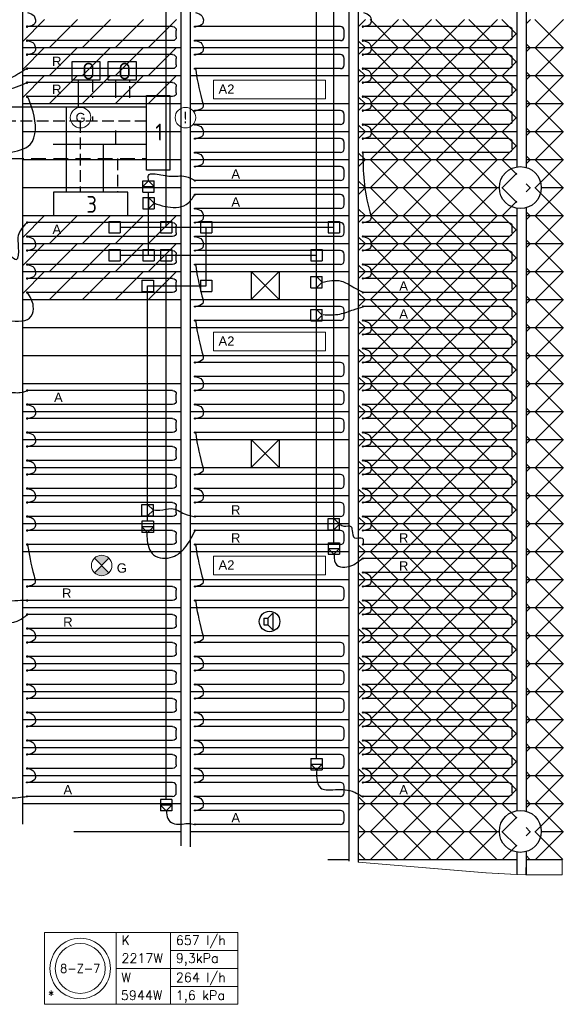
# Model space of a CAD drawing. Extents: x 2603 to 314299, y -540804 to -201914.
# Tile 6 of 15: x 160339 to 166178, y -287818 to -277266. Entities that reach past the tile are written whole.
import ezdxf
from ezdxf.enums import TextEntityAlignment as Align

# ---------------------------------------------------------------- set-up
doc = ezdxf.new("R2010")
doc.units = 0
doc.header["$LTSCALE"] = 25
for name, pattern in [('2322105', [47, 40, -7]), ('2322106', [47, 5, -2, 5, -2, 5, -2, 5, -2, 5, -2, 5, -7]), ('2322107', [2000, 1000, 1000]), ('2322108', [7, 5, -2]), ('DASHED', [0.75, 0.5, -0.25]), ('HIDDEN', [9.525, 6.35, -3.175])]:
    doc.linetypes.add(name, pattern=pattern)
for name, color, linetype in [('000Vermogens2', 7, 'CONTINUOUS'), ('60', 3, 'CONTINUOUS'), ('60-CV', 3, 'CONTINUOUS'), ('KP-achterhout', 1, 'CONTINUOUS'), ('KP-bandraster', 5, 'CONTINUOUS'), ('KP-koppelingen', 6, 'CONTINUOUS'), ('KP-leidingen(aanvoer)', 5, 'CONTINUOUS'), ('KP-leidingen(retour)', 1, 'CONTINUOUS'), ('KP-Lucht aanvoer', 6, 'CONTINUOUS'), ('KP-Melders', 3, 'CONTINUOUS'), ('KP-panelen', 1, 'CONTINUOUS'), ('KP-registers', 4, 'CONTINUOUS'), ('KP-slangen', 7, 'CONTINUOUS'), ('KP-tekst', 7, 'CONTINUOUS'), ('SYM-W', 7, 'CONTINUOUS'), ('WL5501--', 130, 'CONTINUOUS'), ('WL5501--_GKW-A', 4, 'CONTINUOUS'), ('WL5502--', 130, 'CONTINUOUS'), ('WL5502--_GKW-R', 4, 'HIDDEN'), ('WL561---_AANVOER', 10, 'CONTINUOUS'), ('WL561---_RETOUR', 10, 'CONTINUOUS')]:
    doc.layers.add(name, color=color, linetype=linetype)
for name, color, linetype, lineweight in [('KP-Aluminium', 8, 'CONTINUOUS', 18), ('KP-Registers-nieuw', 3, 'CONTINUOUS', 25), ('KP-Verlichting', 2, 'CONTINUOUS', 18), ('KP-voeding', 3, 'CONTINUOUS', 25)]:
    doc.layers.add(name, color=color, linetype=linetype, lineweight=lineweight)
doc.styles.add('arial', font='ARIAL.TTF')
doc.styles.add('Cofely vet', font='tahomabd.TTF')
doc.styles.add('ISO', font='ISO', dxfattribs={"height": 162})
doc.styles.add('VERWOL-1', font='ROMANS.SHX')

# ---------------------------------------------------------------- blocks, each defined once
blk = doc.blocks.new('Register A')
at = {"layer": 'KP-registers', "linetype": 'Continuous'}
for p, q in [((90, 225), (1644, 225)), ((50, 115), (50, 185)), ((90, 75), (1644, 75))]:
    blk.add_line(p, q, dxfattribs=at)
for centre in [(1650, 225), (1650, 75)]:
    blk.add_circle(centre, 6, dxfattribs=at)
for centre, start, end in [((90, 185), 90, 180), ((90, 115), 180, 270)]:
    blk.add_arc(centre, 40, start, end, dxfattribs=at)
blk = doc.blocks.new('A$C2CAE7ECD')
at = {"layer": '60', "color": 2, "linetype": 'Continuous'}
for points in [[(10003, -32208), (10942, -32208), (10942, -31958), (10003, -31958)], [(5348, -35014), (5598, -35014), (5598, -35814), (5348, -35814)], [(17593, -35014), (17843, -35014), (17843, -35814), (17593, -35814)]]:
    blk.add_lwpolyline(points, close=True, dxfattribs=at)
at = {"layer": '60-CV', "color": 2, "linetype": 'Continuous'}
for points in [[(17094, -34648), (17094, -34848), (16794, -34848), (16794, -34648)], [(17481, -34647), (17481, -34847), (17181, -34847), (17181, -34647)]]:
    blk.add_lwpolyline(points, close=True, dxfattribs=at)
at = {"layer": 'SYM-W', "color": 2, "linetype": 'Continuous'}
for p, q in [((5798, -36050), (5798, -36300)), ((6598, -36050), (5798, -36050)), ((6598, -36300), (6598, -36050)), ((10311, -36050), (9511, -36050)), ((9511, -36050), (9511, -36300)), ((10311, -36300), (10311, -36050)), ((11998, -36050), (11198, -36050)), ((11198, -36050), (11198, -36300)), ((11998, -36300), (11998, -36050)), ((15601, -36050), (14801, -36050)), ((14801, -36050), (14801, -36300)), ((15601, -36300), (15601, -36050)), ((17394, -36050), (16594, -36050)), ((16594, -36050), (16594, -36300)), ((17394, -36300), (17394, -36050)), ((5798, -36300), (6598, -36300)), ((9511, -36300), (10311, -36300)), ((11198, -36300), (11998, -36300)), ((14801, -36300), (15601, -36300)), ((16594, -36300), (17394, -36300))]:
    blk.add_line(p, q, dxfattribs=at)
blk.add_lwpolyline([(5798, -34850), (6598, -34850), (6598, -34600), (5798, -34600)], close=True, dxfattribs=at)
at = {"layer": 'WL5501--', "linetype": '2322105'}
for p, q in [((10128, -31084), (10128, -31958)), ((10128, -35539), (10128, -32212)), ((9437, -33235), (10128, -33235)), ((17263, -35539), (17263, -35389)), ((8728, -35539), (5598, -35539)), ((6087, -35539), (6087, -36050)), ((14109, -35539), (8717, -35539)), ((15296, -35539), (14246, -35539)), ((15997, -35539), (15513, -35539)), ((17593, -35539), (16548, -35539)), ((14940, -35789), (14940, -36050))]:
    blk.add_line(p, q, dxfattribs=at)
at = {"layer": 'WL5501--_GKW-A'}
for p, q in [((6308, -35539), (6308, -34850)), ((17263, -35039), (17263, -34850)), ((9800, -35539), (9800, -35583)), ((11337, -35539), (11277, -35539)), ((17133, -36050), (17133, -35539)), ((9800, -35782), (9800, -36050))]:
    blk.add_line(p, q, dxfattribs=at)
at = {"layer": 'WL5501--_GKW-A', "linetype": 'DASHED'}
for p, q in [((11337, -35539), (11337, -35589)), ((11337, -35789), (11337, -36050))]:
    blk.add_line(p, q, dxfattribs=at)
at = {"layer": 'WL5502--', "linetype": '2322106'}
for p, q in [((10344, -31958), (10344, -31084)), ((10344, -32212), (10344, -35689)), ((9436, -33427), (10039, -33427)), ((6458, -35689), (6458, -34850)), ((17413, -35039), (17413, -34850)), ((5598, -35689), (9170, -35689)), ((5937, -35689), (5937, -36050)), ((9324, -35689), (15571, -35689)), ((9650, -35689), (9650, -36050)), ((11487, -35689), (11487, -36050)), ((15090, -35689), (15090, -36050)), ((17283, -35689), (17283, -36050))]:
    blk.add_line(p, q, dxfattribs=at)
at = {"layer": 'WL5502--_GKW-R'}
blk.add_line((16118, -35689), (17593, -35689), dxfattribs=at)
at = {"layer": 'WL561---_AANVOER', "linetype": '2322107'}
for p, q in [((10587, -31069), (10587, -31958)), ((10587, -35139), (10587, -32212)), ((5908, -35139), (5908, -34850)), ((16863, -35139), (16863, -34850)), ((14119, -35139), (5598, -35139)), ((6487, -35139), (6487, -36050)), ((10200, -35139), (10200, -35189)), ((11887, -35139), (11887, -36050)), ((14310, -35139), (14248, -35139)), ((15827, -35139), (14437, -35139)), ((15490, -35139), (15490, -36050)), ((17593, -35139), (15732, -35139)), ((16733, -35139), (16733, -36050)), ((10200, -35389), (10200, -35439)), ((10200, -35789), (10200, -36050))]:
    blk.add_line(p, q, dxfattribs=at)
at = {"layer": 'WL561---_RETOUR', "linetype": '2322108'}
for p, q in [((10761, -31069), (10761, -31958)), ((10761, -35289), (10761, -32212)), ((6058, -34850), (6058, -35289)), ((17013, -34850), (17013, -35039)), ((17013, -35239), (17013, -35289)), ((14109, -35289), (5598, -35289)), ((6337, -36050), (6337, -35289)), ((10050, -35439), (10050, -35289)), ((11737, -36050), (11737, -35289)), ((14310, -35289), (14243, -35289)), ((15368, -35289), (14448, -35289)), ((17593, -35289), (15272, -35289)), ((15340, -36050), (15340, -35289)), ((16883, -35289), (16883, -36050)), ((10050, -36050), (10050, -35789))]:
    blk.add_line(p, q, dxfattribs=at)
at = {"layer": '60', "color": 1, "linetype": 'Continuous', "style": 'ISO'}
for s, p in [('A', (10422, -32176)), ('1', (6151, -34820)), ('1', (5442, -35495)), ('1', (17687, -35495)), ('1', (6151, -36270)), ('1', (9865, -36270)), ('1', (11551, -36270)), ('1', (15154, -36270)), ('3', (16948, -36270))]:
    blk.add_text(s, height=180, dxfattribs=at).set_placement(p)
at = {"layer": '60-CV', "color": 1, "linetype": 'Continuous', "style": 'ISO', "text_generation_flag": 2}
for p in [(16902, -34661), (17289, -34661)]:
    blk.add_text('O', height=180, rotation=180, dxfattribs=at).set_placement(p)
blk = doc.blocks.new('Register nieuw')
at = {"layer": 'KP-Registers-nieuw', "linetype": 'Continuous'}
for p, q in [((-90, -75), (-1644, -75)), ((-50, -185), (-50, -115)), ((-90, -225), (-1644, -225))]:
    blk.add_line(p, q, dxfattribs=at)
for centre in [(-1650, -75), (-1650, -225)]:
    blk.add_circle(centre, 6, dxfattribs=at)
for centre, start, end in [((-90, -115), 0, 90), ((-90, -185), 270, 0)]:
    blk.add_arc(centre, 40, start, end, dxfattribs=at)

msp = doc.modelspace()

# ---------------------------------------------------------------- hatches: boundary and pattern name
at = {"layer": 'KP-achterhout', "linetype": 'Continuous'}
h = msp.add_hatch(dxfattribs=at)
h.set_pattern_fill('ANSI31', color=256, scale=2000, style=0)
h.set_pattern_definition([(45, (10800, -2100), (-176.7767, 176.7767), [])])
h.paths.add_polyline_path([(162068, -277265), (160368, -277265), (160368, -277565), (162068, -277565)])
h = msp.add_hatch(dxfattribs=at)
h.set_pattern_fill('ANSI31', color=256, scale=2000, style=0)
h.set_pattern_definition([(45, (10800, -2400), (-176.7767, 176.7767), [])])
h.paths.add_polyline_path([(162068, -277565), (160368, -277565), (160368, -277865), (162068, -277865)])
h = msp.add_hatch(dxfattribs=at)
h.set_pattern_fill('ANSI31', color=256, scale=2000, style=0)
h.set_pattern_definition([(45, (10800, -2700), (-176.7767, 176.7767), [])])
h.paths.add_polyline_path([(162068, -277865), (160368, -277865), (160368, -278165), (162068, -278165)])
h = msp.add_hatch(dxfattribs=at)
h.set_pattern_fill('ANSI31', color=256, scale=2000, style=0)
h.set_pattern_definition([(45, (10800, -4200), (-176.7767, 176.7767), [])])
h.paths.add_polyline_path([(162068, -279365), (160368, -279365), (160368, -279665), (162068, -279665)])
h = msp.add_hatch(dxfattribs=at)
h.set_pattern_fill('ANSI31', color=256, scale=2000, style=0)
h.set_pattern_definition([(45, (10800, -4500), (-176.7767, 176.7767), [])])
h.paths.add_polyline_path([(162068, -279665), (160368, -279665), (160368, -279965), (162068, -279965)])
h = msp.add_hatch(dxfattribs=at)
h.set_pattern_fill('ANSI31', color=256, scale=2000, style=0)
h.set_pattern_definition([(45, (10800, -4800), (-176.7767, 176.7767), [])])
h.paths.add_polyline_path([(162068, -279965), (160368, -279965), (160368, -280265), (162068, -280265)])
at = {"layer": 'KP-Aluminium', "linetype": 'Continuous'}
h = msp.add_hatch(dxfattribs=at)
h.set_pattern_fill('ANSI37', color=256, scale=2000, style=0)
h.set_pattern_definition([(45, (21.48, -29400), (-176.7767, 176.7767), []), (135, (21.48, -29400), (-176.7767, -176.7767), [])])
h.paths.add_polyline_path([(165668, -277265), (163968, -277265), (163968, -277565), (165668, -277565)])
h.paths.add_polyline_path([(166178, -277265), (165768, -277265), (165768, -277565), (166178, -277565)])
h = msp.add_hatch(dxfattribs=at)
h.set_pattern_fill('ANSI37', color=256, scale=2000, style=0)
h.set_pattern_definition([(45, (21.48, -29700), (-176.7767, 176.7767), []), (135, (21.48, -29700), (-176.7767, -176.7767), [])])
h.paths.add_polyline_path([(165668, -277565), (163968, -277565), (163968, -277865), (165668, -277865)])
h.paths.add_polyline_path([(166178, -277565), (165768, -277565), (165768, -277865), (166178, -277865)])
h = msp.add_hatch(dxfattribs=at)
h.set_pattern_fill('ANSI37', color=256, scale=2000, style=0)
h.set_pattern_definition([(45, (21.48, -30000), (-176.7767, 176.7767), []), (135, (21.48, -30000), (-176.7767, -176.7767), [])])
h.paths.add_polyline_path([(165668, -277865), (163968, -277865), (163968, -278165), (165668, -278165)])
h.paths.add_polyline_path([(166178, -277865), (165768, -277865), (165768, -278165), (166178, -278165)])
h = msp.add_hatch(dxfattribs=at)
h.set_pattern_fill('ANSI37', color=256, scale=2000, style=0)
h.set_pattern_definition([(45, (21.48, -30300), (-176.7767, 176.7767), []), (135, (21.48, -30300), (-176.7767, -176.7767), [])])
h.paths.add_polyline_path([(165668, -278165), (163968, -278165), (163968, -278465), (165668, -278465)])
h.paths.add_polyline_path([(166178, -278165), (165768, -278165), (165768, -278465), (166178, -278465)])
h = msp.add_hatch(dxfattribs=at)
h.set_pattern_fill('ANSI37', color=256, scale=2000, style=0)
h.set_pattern_definition([(45, (21.48, -30600), (-176.7767, 176.7767), []), (135, (21.48, -30600), (-176.7767, -176.7767), [])])
h.paths.add_polyline_path([(165668, -278465), (163968, -278465), (163968, -278765), (165668, -278765)])
h.paths.add_polyline_path([(166178, -278465), (165768, -278465), (165768, -278765), (166178, -278765)])
h = msp.add_hatch(dxfattribs=at)
h.set_pattern_fill('ANSI37', color=256, scale=2000, style=0)
h.set_pattern_definition([(45, (21.48, -30900), (-176.7767, 176.7767), []), (135, (21.48, -30900), (-176.7767, -176.7767), [])])
h.paths.add_polyline_path([(165668, -278765), (163968, -278765), (163968, -279065), (165668, -279065)])
h.paths.add_polyline_path([(166178, -278765), (165768, -278765), (165768, -279065), (166178, -279065)])
h = msp.add_hatch(dxfattribs=at)
h.set_pattern_fill('ANSI37', color=256, scale=2000, style=0)
h.set_pattern_definition([(45, (21.48, -31200), (-176.7767, 176.7767), []), (135, (21.48, -31200), (-176.7767, -176.7767), [])])
h.paths.add_polyline_path([(165668, -279065), (163968, -279065), (163968, -279365), (165668, -279365)])
h.paths.add_polyline_path([(166178, -279065), (165768, -279065), (165768, -279365), (166178, -279365)])
h = msp.add_hatch(dxfattribs=at)
h.set_pattern_fill('ANSI37', color=256, scale=2000, style=0)
h.set_pattern_definition([(45, (21.48, -31500), (-176.7767, 176.7767), []), (135, (21.48, -31500), (-176.7767, -176.7767), [])])
h.paths.add_polyline_path([(165668, -279365), (163968, -279365), (163968, -279665), (165668, -279665)])
h.paths.add_polyline_path([(166178, -279365), (165768, -279365), (165768, -279665), (166178, -279665)])
h = msp.add_hatch(dxfattribs=at)
h.set_pattern_fill('ANSI37', color=256, scale=2000, style=0)
h.set_pattern_definition([(45, (21.48, -31800), (-176.7767, 176.7767), []), (135, (21.48, -31800), (-176.7767, -176.7767), [])])
h.paths.add_polyline_path([(165668, -279665), (163968, -279665), (163968, -279965), (165668, -279965)])
h.paths.add_polyline_path([(166178, -279665), (165768, -279665), (165768, -279965), (166178, -279965)])
h = msp.add_hatch(dxfattribs=at)
h.set_pattern_fill('ANSI37', color=256, scale=2000, style=0)
h.set_pattern_definition([(45, (21.48, -32100), (-176.7767, 176.7767), []), (135, (21.48, -32100), (-176.7767, -176.7767), [])])
h.paths.add_polyline_path([(165668, -279965), (163968, -279965), (163968, -280265), (165668, -280265)])
h.paths.add_polyline_path([(166178, -279965), (165768, -279965), (165768, -280265), (166178, -280265)])
h = msp.add_hatch(dxfattribs=at)
h.set_pattern_fill('ANSI37', color=256, scale=2000, style=0)
h.set_pattern_definition([(45, (21.48, -32400), (-176.7767, 176.7767), []), (135, (21.48, -32400), (-176.7767, -176.7767), [])])
h.paths.add_polyline_path([(165668, -280265), (163968, -280265), (163968, -280565), (165668, -280565)])
h.paths.add_polyline_path([(166178, -280265), (165768, -280265), (165768, -280565), (166178, -280565)])
h = msp.add_hatch(dxfattribs=at)
h.set_pattern_fill('ANSI37', color=256, scale=2000, style=0)
h.set_pattern_definition([(45, (21.48, -32700), (-176.7767, 176.7767), []), (135, (21.48, -32700), (-176.7767, -176.7767), [])])
h.paths.add_polyline_path([(165668, -280565), (163968, -280565), (163968, -280865), (165668, -280865)])
h.paths.add_polyline_path([(166178, -280565), (165768, -280565), (165768, -280865), (166178, -280865)])
h = msp.add_hatch(dxfattribs=at)
h.set_pattern_fill('ANSI37', color=256, scale=2000, style=0)
h.set_pattern_definition([(45, (21.48, -33000), (-176.7767, 176.7767), []), (135, (21.48, -33000), (-176.7767, -176.7767), [])])
h.paths.add_polyline_path([(165668, -280865), (163968, -280865), (163968, -281165), (165668, -281165)])
h.paths.add_polyline_path([(166178, -280865), (165768, -280865), (165768, -281165), (166178, -281165)])
h = msp.add_hatch(dxfattribs=at)
h.set_pattern_fill('ANSI37', color=256, scale=2000, style=0)
h.set_pattern_definition([(45, (21.48, -33300), (-176.7767, 176.7767), []), (135, (21.48, -33300), (-176.7767, -176.7767), [])])
h.paths.add_polyline_path([(165668, -281165), (163968, -281165), (163968, -281465), (165668, -281465)])
h.paths.add_polyline_path([(166178, -281165), (165768, -281165), (165768, -281465), (166178, -281465)])
h = msp.add_hatch(dxfattribs=at)
h.set_pattern_fill('ANSI37', color=256, scale=2000, style=0)
h.set_pattern_definition([(45, (21.48, -33600), (-176.7767, 176.7767), []), (135, (21.48, -33600), (-176.7767, -176.7767), [])])
h.paths.add_polyline_path([(165668, -281465), (163968, -281465), (163968, -281765), (165668, -281765)])
h.paths.add_polyline_path([(166178, -281465), (165768, -281465), (165768, -281765), (166178, -281765)])
h = msp.add_hatch(dxfattribs=at)
h.set_pattern_fill('ANSI37', color=256, scale=2000, style=0)
h.set_pattern_definition([(45, (21.48, -33900), (-176.7767, 176.7767), []), (135, (21.48, -33900), (-176.7767, -176.7767), [])])
h.paths.add_polyline_path([(165668, -281765), (163968, -281765), (163968, -282065), (165668, -282065)])
h.paths.add_polyline_path([(166178, -281765), (165768, -281765), (165768, -282065), (166178, -282065)])
h = msp.add_hatch(dxfattribs=at)
h.set_pattern_fill('ANSI37', color=256, scale=2000, style=0)
h.set_pattern_definition([(45, (21.48, -34200), (-176.7767, 176.7767), []), (135, (21.48, -34200), (-176.7767, -176.7767), [])])
h.paths.add_polyline_path([(165668, -282065), (163968, -282065), (163968, -282365), (165668, -282365)])
h.paths.add_polyline_path([(166178, -282065), (165768, -282065), (165768, -282365), (166178, -282365)])
h = msp.add_hatch(dxfattribs=at)
h.set_pattern_fill('ANSI37', color=256, scale=2000, style=0)
h.set_pattern_definition([(45, (21.48, -34500), (-176.7767, 176.7767), []), (135, (21.48, -34500), (-176.7767, -176.7767), [])])
h.paths.add_polyline_path([(165668, -282365), (163968, -282365), (163968, -282665), (165668, -282665)])
h.paths.add_polyline_path([(166178, -282365), (165768, -282365), (165768, -282665), (166178, -282665)])
h = msp.add_hatch(dxfattribs=at)
h.set_pattern_fill('ANSI37', color=256, scale=2000, style=0)
h.set_pattern_definition([(45, (21.48, -34800), (-176.7767, 176.7767), []), (135, (21.48, -34800), (-176.7767, -176.7767), [])])
h.paths.add_polyline_path([(165668, -282665), (163968, -282665), (163968, -282965), (165668, -282965)])
h.paths.add_polyline_path([(166178, -282665), (165768, -282665), (165768, -282965), (166178, -282965)])
h = msp.add_hatch(dxfattribs=at)
h.set_pattern_fill('ANSI37', color=256, scale=2000, style=0)
h.set_pattern_definition([(45, (21.48, -35100), (-176.7767, 176.7767), []), (135, (21.48, -35100), (-176.7767, -176.7767), [])])
h.paths.add_polyline_path([(165668, -282965), (163968, -282965), (163968, -283265), (165668, -283265)])
h.paths.add_polyline_path([(166178, -282965), (165768, -282965), (165768, -283265), (166178, -283265)])
h = msp.add_hatch(dxfattribs=at)
h.set_pattern_fill('ANSI37', color=256, scale=2000, style=0)
h.set_pattern_definition([(45, (21.48, -35400), (-176.7767, 176.7767), []), (135, (21.48, -35400), (-176.7767, -176.7767), [])])
h.paths.add_polyline_path([(165668, -283265), (163968, -283265), (163968, -283565), (165668, -283565)])
h.paths.add_polyline_path([(166178, -283265), (165768, -283265), (165768, -283565), (166178, -283565)])
h = msp.add_hatch(dxfattribs=at)
h.set_pattern_fill('ANSI37', color=256, scale=2000, style=0)
h.set_pattern_definition([(45, (21.48, -35700), (-176.7767, 176.7767), []), (135, (21.48, -35700), (-176.7767, -176.7767), [])])
h.paths.add_polyline_path([(165668, -283565), (163968, -283565), (163968, -283865), (165668, -283865)])
h.paths.add_polyline_path([(166178, -283565), (165768, -283565), (165768, -283865), (166178, -283865)])
h = msp.add_hatch(dxfattribs=at)
h.set_pattern_fill('ANSI37', color=256, scale=2000, style=0)
h.set_pattern_definition([(45, (21.48, -36000), (-176.7767, 176.7767), []), (135, (21.48, -36000), (-176.7767, -176.7767), [])])
h.paths.add_polyline_path([(165668, -283865), (163968, -283865), (163968, -284165), (165668, -284165)])
h.paths.add_polyline_path([(166178, -283865), (165768, -283865), (165768, -284165), (166178, -284165)])
h = msp.add_hatch(dxfattribs=at)
h.set_pattern_fill('ANSI37', color=256, scale=2000, style=0)
h.set_pattern_definition([(45, (21.48, -36300), (-176.7767, 176.7767), []), (135, (21.48, -36300), (-176.7767, -176.7767), [])])
h.paths.add_polyline_path([(165668, -284165), (163968, -284165), (163968, -284465), (165668, -284465)])
h.paths.add_polyline_path([(166178, -284165), (165768, -284165), (165768, -284465), (166178, -284465)])
h = msp.add_hatch(dxfattribs=at)
h.set_pattern_fill('ANSI37', color=256, scale=2000, style=0)
h.set_pattern_definition([(45, (21.48, -36600), (-176.7767, 176.7767), []), (135, (21.48, -36600), (-176.7767, -176.7767), [])])
h.paths.add_polyline_path([(165668, -284465), (163968, -284465), (163968, -284765), (165668, -284765)])
h.paths.add_polyline_path([(166178, -284465), (165768, -284465), (165768, -284765), (166178, -284765)])
h = msp.add_hatch(dxfattribs=at)
h.set_pattern_fill('ANSI37', color=256, scale=2000, style=0)
h.set_pattern_definition([(45, (21.48, -36900), (-176.7767, 176.7767), []), (135, (21.48, -36900), (-176.7767, -176.7767), [])])
h.paths.add_polyline_path([(165668, -284765), (163968, -284765), (163968, -285065), (165668, -285065)])
h.paths.add_polyline_path([(166178, -284765), (165768, -284765), (165768, -285065), (166178, -285065)])
h = msp.add_hatch(dxfattribs=at)
h.set_pattern_fill('ANSI37', color=256, scale=2000, style=0)
h.set_pattern_definition([(45, (21.48, -37200), (-176.7767, 176.7767), []), (135, (21.48, -37200), (-176.7767, -176.7767), [])])
h.paths.add_polyline_path([(165668, -285065), (163968, -285065), (163968, -285365), (165668, -285365)])
h.paths.add_polyline_path([(166178, -285065), (165768, -285065), (165768, -285365), (166178, -285365)])
h = msp.add_hatch(dxfattribs=at)
h.set_pattern_fill('ANSI37', color=256, scale=2000, style=0)
h.set_pattern_definition([(45, (21.48, -37500), (-176.7767, 176.7767), []), (135, (21.48, -37500), (-176.7767, -176.7767), [])])
h.paths.add_polyline_path([(165668, -285365), (163968, -285365), (163968, -285665), (165668, -285665)])
h.paths.add_polyline_path([(166178, -285365), (165768, -285365), (165768, -285665), (166178, -285665)])
h = msp.add_hatch(dxfattribs=at)
h.set_pattern_fill('ANSI37', color=256, scale=2000, style=0)
h.set_pattern_definition([(45, (21.48, -37800), (-176.7767, 176.7767), []), (135, (21.48, -37800), (-176.7767, -176.7767), [])])
h.paths.add_polyline_path([(165668, -285665), (163968, -285665), (163968, -285965), (165668, -285965)])
h.paths.add_polyline_path([(166178, -285665), (165768, -285665), (165768, -285965), (166178, -285965)])
h = msp.add_hatch(dxfattribs=at)
h.set_pattern_fill('ANSI37', color=256, scale=2000, style=0)
h.set_pattern_definition([(45, (21.48, -38100), (-176.7767, 176.7767), []), (135, (21.48, -38100), (-176.7767, -176.7767), [])])
h.paths.add_polyline_path([(165668, -285965), (163968, -285965), (163968, -286265), (165668, -286265)])
h.paths.add_polyline_path([(166178, -285965), (165768, -285965), (165768, -286265), (166178, -286265)])
at = {"layer": 'KP-Verlichting', "linetype": 'Continuous'}
h = msp.add_hatch(color=256, dxfattribs=at)
h.paths.add_polyline_path([(161140, -283038), (161218, -283115), (161295, -283038, 0.414214)])
h.paths.add_polyline_path([(161140, -283193, 0.414214), (161295, -283193), (161218, -283115)])

# ---------------------------------------------------------------- linework, layer by layer
at = {"layer": '000Vermogens2', "linetype": 'Continuous', "lineweight": 0}
for p, q in [((160604, -287050), (160604, -287818)), ((160604, -287050), (162677, -287050)), ((161372, -287050), (161372, -287818)), ((161957, -287434), (161957, -287050)), ((162677, -287050), (162677, -287818)), ((161957, -287242), (162677, -287242)), ((161372, -287434), (162677, -287434)), ((161957, -287434), (161957, -287818)), ((161957, -287626), (162677, -287626)), ((160604, -287818), (162677, -287818))]:
    msp.add_line(p, q, dxfattribs=at)
for radius in [324, 268]:
    msp.add_circle((160988, -287434), radius, dxfattribs=at)
at = {"layer": 'KP-Aluminium', "linetype": 'Continuous'}
for p, q in [((163968, -286265), (165668, -286265)), ((163968, -286293), (163968, -286265)), ((165668, -286265), (165668, -286428)), ((165766, -286430), (165768, -286265)), ((165768, -286265), (166156, -286265)), ((166156, -286265), (166156, -286430)), ((165341, -286410), (163968, -286293)), ((165668, -286428), (165341, -286410)), ((166156, -286430), (165766, -286430))]:
    msp.add_line(p, q, dxfattribs=at)
at = {"layer": 'KP-bandraster', "linetype": 'Continuous'}
for p, q in [((163868, -273815), (163868, -286285)), ((163968, -273815), (163968, -286293)), ((160368, -274265), (160368, -285887)), ((162068, -274265), (162068, -286118)), ((162168, -274265), (162168, -286129)), ((165668, -274487), (165668, -278844)), ((165768, -274482), (165768, -278849)), ((165668, -279287), (165668, -285744)), ((165768, -279282), (165768, -285749)), ((165768, -286182), (165768, -286430)), ((165668, -286187), (165668, -286428))]:
    msp.add_line(p, q, dxfattribs=at)
for centre in [(165706, -279065), (165706, -285965)]:
    msp.add_circle(centre, 225, dxfattribs=at)
at = {"layer": 'KP-koppelingen', "linetype": 'Continuous'}
for p, q in [((161660, -279115), (161660, -278993)), ((161660, -278993), (161782, -278993)), ((161721, -278993), (161660, -279054)), ((161782, -279054), (161721, -278993)), ((161782, -279115), (161782, -278993)), ((161660, -279054), (161782, -279054)), ((161660, -279115), (161782, -279115)), ((161660, -279172), (161782, -279172)), ((161660, -279172), (161660, -279294)), ((161721, -279172), (161721, -279294)), ((161782, -279233), (161721, -279172)), ((161782, -279172), (161782, -279294)), ((161660, -279294), (161782, -279294)), ((161721, -279294), (161782, -279233)), ((161295, -279428), (161417, -279428)), ((161295, -279428), (161295, -279549)), ((161417, -279428), (161417, -279549)), ((161847, -279428), (161969, -279428)), ((161847, -279428), (161847, -279549)), ((161969, -279428), (161969, -279549)), ((162278, -279428), (162399, -279428)), ((162278, -279428), (162278, -279549)), ((162399, -279428), (162399, -279549)), ((163647, -279428), (163769, -279428)), ((163647, -279428), (163647, -279549)), ((163769, -279428), (163769, -279549)), ((161295, -279549), (161417, -279549)), ((161847, -279549), (161969, -279549)), ((162278, -279549), (162399, -279549)), ((163647, -279549), (163769, -279549)), ((161295, -279727), (161417, -279727)), ((161295, -279727), (161295, -279849)), ((161417, -279727), (161417, -279849)), ((161660, -279727), (161782, -279727)), ((161660, -279727), (161660, -279849)), ((161782, -279727), (161782, -279849)), ((161847, -279727), (161969, -279727)), ((161847, -279727), (161847, -279849)), ((161969, -279727), (161969, -279849)), ((163460, -279727), (163582, -279727)), ((163460, -279727), (163460, -279849)), ((163582, -279727), (163582, -279849)), ((161295, -279849), (161417, -279849)), ((161660, -279849), (161782, -279849)), ((161847, -279849), (161969, -279849)), ((163460, -279849), (163582, -279849)), ((161650, -280056), (161772, -280056)), ((161650, -280056), (161650, -280178)), ((161772, -280056), (161772, -280178)), ((162278, -280056), (162399, -280056)), ((162278, -280056), (162278, -280178)), ((162399, -280056), (162399, -280178)), ((163460, -280139), (163460, -280018)), ((163460, -280018), (163582, -280018)), ((163521, -280139), (163521, -280018)), ((163521, -280018), (163582, -280079)), ((163582, -280139), (163582, -280018)), ((163460, -280139), (163582, -280139)), ((163582, -280079), (163521, -280139)), ((161650, -280178), (161772, -280178)), ((162278, -280178), (162399, -280178)), ((163460, -280493), (163460, -280372)), ((163460, -280372), (163582, -280372)), ((163521, -280493), (163521, -280372)), ((163521, -280372), (163582, -280432)), ((163582, -280493), (163582, -280372)), ((163582, -280432), (163521, -280493)), ((163460, -280493), (163582, -280493)), ((161650, -282582), (161650, -282460)), ((161650, -282460), (161772, -282460)), ((161711, -282582), (161711, -282460)), ((161711, -282460), (161772, -282521)), ((161772, -282582), (161772, -282460)), ((161650, -282582), (161772, -282582)), ((161772, -282521), (161711, -282582)), ((161772, -282639), (161650, -282639)), ((161650, -282639), (161650, -282760)), ((161772, -282699), (161650, -282699)), ((161650, -282699), (161711, -282760)), ((161711, -282760), (161772, -282699)), ((161772, -282639), (161772, -282760)), ((163647, -282732), (163647, -282611)), ((163647, -282611), (163769, -282611)), ((163708, -282732), (163708, -282611)), ((163708, -282611), (163769, -282672)), ((163769, -282672), (163708, -282732)), ((163769, -282732), (163769, -282611)), ((161772, -282760), (161650, -282760)), ((163647, -282732), (163769, -282732)), ((163647, -282873), (163769, -282873)), ((163647, -282873), (163647, -282995)), ((163769, -282873), (163769, -282995)), ((163647, -282934), (163769, -282934)), ((163708, -282995), (163647, -282934)), ((163647, -282995), (163769, -282995)), ((163769, -282934), (163708, -282995)), ((163460, -285184), (163582, -285184)), ((163460, -285184), (163460, -285305)), ((163582, -285184), (163582, -285305)), ((163460, -285244), (163582, -285244)), ((163521, -285305), (163460, -285244)), ((163460, -285305), (163582, -285305)), ((163582, -285244), (163521, -285305)), ((161969, -285624), (161847, -285624)), ((161847, -285624), (161847, -285745)), ((161969, -285624), (161969, -285745)), ((161969, -285684), (161847, -285684)), ((161847, -285684), (161908, -285745)), ((161969, -285745), (161847, -285745)), ((161908, -285745), (161969, -285684))]:
    msp.add_line(p, q, dxfattribs=at)
at = {"layer": 'KP-leidingen(aanvoer)', "linetype": 'Continuous'}
for p, q in [((163521, -285184), (163521, -275022)), ((161721, -279788), (161721, -279115)), ((161417, -279788), (163521, -279788)), ((161908, -285624), (161908, -279788))]:
    msp.add_line(p, q, dxfattribs=at)
at = {"layer": 'KP-leidingen(retour)', "linetype": 'Continuous'}
for p, q in [((161908, -279489), (161908, -275083)), ((163708, -282873), (163708, -276948)), ((161417, -279489), (163708, -279489)), ((162338, -280117), (162338, -279489)), ((161711, -282639), (161711, -280117)), ((161711, -280117), (162338, -280117))]:
    msp.add_line(p, q, dxfattribs=at)
at = {"layer": 'KP-Lucht aanvoer', "linetype": 'Continuous'}
for p, q in [((162819, -279966), (162819, -280266)), ((162819, -279966), (163119, -279966)), ((163119, -279966), (162819, -280266)), ((163119, -280266), (162819, -279966)), ((163119, -279966), (163119, -280266)), ((162819, -280266), (163119, -280266)), ((162819, -281766), (162819, -282066)), ((162819, -281766), (163119, -281766)), ((163119, -281766), (162819, -282066)), ((163119, -282066), (162819, -281766)), ((163119, -281766), (163119, -282066)), ((162819, -282066), (163119, -282066))]:
    msp.add_line(p, q, dxfattribs=at)
at = {"layer": 'KP-Melders', "linetype": 'Continuous'}
for p, q in [((163001, -283681), (163053, -283626)), ((163053, -283626), (163053, -283806)), ((162958, -283681), (163001, -283681)), ((162958, -283681), (162958, -283751)), ((162958, -283751), (163001, -283751)), ((162958, -283751), (163001, -283751)), ((163001, -283681), (163001, -283751)), ((163001, -283751), (163053, -283806))]:
    msp.add_line(p, q, dxfattribs=at)
msp.add_circle((163018, -283715), 110, dxfattribs=at)
at = {"layer": 'KP-panelen', "linetype": 'Continuous'}
for p, q in [((160368, -277565), (162068, -277565)), ((162168, -277565), (163868, -277565)), ((163968, -277565), (165668, -277565)), ((165768, -277565), (166156, -277565)), ((160368, -277865), (162068, -277865)), ((162168, -277865), (163868, -277865)), ((163968, -277865), (165668, -277865)), ((165768, -277865), (166156, -277865)), ((160368, -278165), (162068, -278165)), ((162168, -278165), (163868, -278165)), ((163968, -278165), (165668, -278165)), ((165768, -278165), (166156, -278165)), ((160368, -278465), (162068, -278465)), ((162168, -278465), (163868, -278465)), ((163968, -278465), (165668, -278465)), ((165768, -278465), (166156, -278465)), ((160368, -278765), (162068, -278765)), ((162168, -278765), (163868, -278765)), ((163968, -278765), (165668, -278765)), ((165768, -278765), (166156, -278765)), ((160368, -279065), (162068, -279065)), ((162168, -279065), (163868, -279065)), ((163968, -279065), (165481, -279065)), ((165931, -279065), (166156, -279065)), ((160368, -279365), (162068, -279365)), ((162168, -279365), (163868, -279365)), ((163968, -279365), (165668, -279365)), ((165768, -279365), (166156, -279365)), ((160368, -279665), (162068, -279665)), ((162168, -279665), (163868, -279665)), ((163968, -279665), (165668, -279665)), ((165768, -279665), (166156, -279665)), ((160368, -279965), (162068, -279965)), ((162168, -279965), (163868, -279965)), ((163968, -279965), (165668, -279965)), ((165768, -279965), (166156, -279965)), ((160368, -280265), (162068, -280265)), ((162168, -280265), (163868, -280265)), ((163968, -280265), (165668, -280265)), ((165768, -280265), (166156, -280265)), ((160368, -280565), (162068, -280565)), ((162168, -280565), (163868, -280565)), ((163968, -280565), (165668, -280565)), ((165768, -280565), (166156, -280565)), ((160368, -280865), (162068, -280865)), ((162168, -280865), (163868, -280865)), ((163968, -280865), (165668, -280865)), ((165768, -280865), (166156, -280865)), ((160368, -281165), (162068, -281165)), ((162168, -281165), (163868, -281165)), ((163968, -281165), (165668, -281165)), ((165768, -281165), (166156, -281165)), ((160368, -281465), (162068, -281465)), ((162168, -281465), (163868, -281465)), ((163968, -281465), (165668, -281465)), ((165768, -281465), (166156, -281465)), ((160368, -281765), (162068, -281765)), ((162168, -281765), (163868, -281765)), ((163968, -281765), (165668, -281765)), ((165768, -281765), (166156, -281765)), ((160368, -282065), (162068, -282065)), ((162168, -282065), (163868, -282065)), ((163968, -282065), (165668, -282065)), ((165768, -282065), (166156, -282065)), ((160368, -282365), (162068, -282365)), ((162168, -282365), (163868, -282365)), ((163968, -282365), (165668, -282365)), ((165768, -282365), (166156, -282365)), ((160368, -282665), (162068, -282665)), ((162168, -282665), (163868, -282665)), ((163968, -282665), (165668, -282665)), ((165768, -282665), (166156, -282665)), ((160368, -282965), (162068, -282965)), ((162168, -282965), (163868, -282965)), ((163968, -282965), (165668, -282965)), ((165768, -282965), (166156, -282965)), ((160368, -283265), (162068, -283265)), ((162168, -283265), (163868, -283265)), ((163968, -283265), (165668, -283265)), ((165768, -283265), (166156, -283265)), ((160368, -283565), (162068, -283565)), ((162168, -283565), (163868, -283565)), ((163968, -283565), (165668, -283565)), ((165768, -283565), (166156, -283565)), ((160368, -283865), (162068, -283865)), ((162168, -283865), (163868, -283865)), ((163968, -283865), (165668, -283865)), ((165768, -283865), (166156, -283865)), ((160368, -284165), (162068, -284165)), ((162168, -284165), (163868, -284165)), ((163968, -284165), (165668, -284165)), ((165768, -284165), (166156, -284165)), ((160368, -284465), (162068, -284465)), ((162168, -284465), (163868, -284465)), ((163968, -284465), (165668, -284465)), ((165768, -284465), (166156, -284465)), ((160368, -284765), (162068, -284765)), ((162168, -284765), (163868, -284765)), ((163968, -284765), (165668, -284765)), ((165768, -284765), (166156, -284765)), ((160368, -285065), (162068, -285065)), ((162168, -285065), (163868, -285065)), ((163968, -285065), (165668, -285065)), ((165768, -285065), (166156, -285065)), ((160368, -285365), (162068, -285365)), ((162168, -285365), (163868, -285365)), ((163968, -285365), (165668, -285365)), ((165768, -285365), (166156, -285365)), ((160368, -285665), (162068, -285665)), ((162168, -285665), (163868, -285665)), ((163968, -285665), (165668, -285665)), ((165768, -285665), (166156, -285665)), ((160920, -285965), (162068, -285965)), ((162168, -285965), (163868, -285965)), ((163968, -285965), (165481, -285965)), ((165931, -285965), (166156, -285965)), ((163643, -286265), (163868, -286265)), ((163968, -286265), (165668, -286265)), ((165768, -286265), (166156, -286265))]:
    msp.add_line(p, q, dxfattribs=at)
at = {"layer": 'KP-slangen', "linetype": 'Continuous'}
for points in [[(160424, -277190), (160493, -277225), (160501, -277307), (160424, -277340)], [(162224, -277190), (162293, -277225), (162301, -277307), (162224, -277340)], [(164024, -277190), (164093, -277225), (164101, -277307), (164024, -277340)], [(160424, -277490), (160493, -277525), (160501, -277607), (160424, -277640)], [(162224, -277490), (162293, -277525), (162301, -277607), (162224, -277640)], [(164024, -277490), (164093, -277525), (164101, -277607), (164024, -277640)], [(159863, -277839), (159788, -277975), (159902, -277986), (160194, -278016), (160305, -277986), (160416, -277939)], [(159980, -277844), (160052, -277911), (160319, -277847), (160418, -277786)], [(162224, -277790), (162293, -278125), (162301, -278207), (162224, -278240)], [(164024, -277790), (164093, -277825), (164101, -277907), (164024, -277940)], [(160212, -278690), (160452, -278603), (160484, -278253), (160424, -278090)], [(164024, -278090), (164093, -278125), (164101, -278207), (164024, -278240)], [(162224, -278390), (162293, -278425), (162301, -278507), (162224, -278540)], [(164024, -278390), (164093, -278425), (164101, -278507), (164024, -278540)], [(162224, -278690), (162293, -278725), (162301, -278807), (162224, -278840)], [(164018, -278696), (164093, -279325), (164101, -279407), (164024, -279440)], [(161721, -278993), (161721, -278934), (161854, -278929), (162016, -278942), (162099, -278942), (162220, -278991)], [(161782, -279233), (162015, -279278), (162125, -279247), (162217, -279141)], [(162224, -279290), (162293, -279325), (162301, -279407), (162224, -279440)], [(160232, -279788), (160306, -279836), (160328, -279707), (160328, -279576), (160420, -279438)], [(160424, -279590), (160493, -279625), (160501, -279707), (160424, -279740)], [(162224, -279590), (162293, -279625), (162301, -279707), (162224, -279740)], [(164024, -279590), (164093, -279625), (164101, -279707), (164024, -279740)], [(160424, -279890), (160493, -279925), (160501, -280007), (160424, -280040)], [(162224, -279890), (162293, -280225), (162301, -280307), (162224, -280340)], [(164024, -279890), (164093, -279925), (164101, -280007), (164024, -280040)], [(163582, -280079), (163786, -280067), (163909, -280128), (164017, -280185)], [(160212, -280490), (160464, -280442), (160485, -280335), (160424, -280190)], [(163591, -280426), (163770, -280420), (163919, -280374), (164022, -280344)], [(162224, -280490), (162293, -280825), (162301, -280907), (162224, -280940)], [(162224, -280490), (162293, -280825), (162301, -280907), (162224, -280940)], [(164024, -280490), (164093, -280525), (164101, -280607), (164024, -280640)], [(164024, -280790), (164093, -280825), (164101, -280907), (164024, -280940)], [(162224, -281090), (162293, -281125), (162301, -281207), (162224, -281240)], [(164024, -281090), (164093, -281125), (164101, -281207), (164024, -281240)], [(160095, -281372), (160095, -281321), (160206, -281263), (160345, -281261), (160424, -281240)], [(160424, -281390), (160493, -281425), (160501, -281507), (160424, -281540)], [(162224, -281390), (162293, -281425), (162301, -281507), (162224, -281540)], [(164024, -281390), (164093, -281425), (164101, -281507), (164024, -281540)], [(160424, -281690), (160493, -281725), (160501, -281807), (160424, -281840)], [(162224, -281690), (162293, -282025), (162301, -282107), (162224, -282140)], [(164024, -281690), (164093, -281725), (164101, -281807), (164024, -281840)], [(160424, -281990), (160493, -282025), (160501, -282107), (160424, -282140)], [(164024, -281990), (164093, -282025), (164101, -282107), (164024, -282140)], [(160424, -282290), (160493, -282325), (160501, -282407), (160424, -282440)], [(162224, -282290), (162293, -282325), (162301, -282407), (162224, -282440)], [(164024, -282290), (164093, -282325), (164101, -282407), (164024, -282440)], [(160424, -282590), (160493, -282625), (160501, -282707), (160424, -282740)], [(161778, -282520), (161843, -282523), (161966, -282505), (162107, -282561), (162222, -282593)], [(164024, -282590), (164093, -282625), (164101, -282707), (164024, -282740)], [(163773, -282675), (163813, -282693), (163890, -282697), (163903, -282739), (163930, -282819), (164012, -282821), (164018, -282892)], [(161704, -282759), (161704, -282823), (161775, -283002), (161978, -283023), (162107, -282929), (162219, -282741)], [(160424, -282890), (160493, -283225), (160501, -283307), (160424, -283340)], [(162224, -282890), (162293, -283225), (162301, -283307), (162224, -283340)], [(163711, -282996), (163740, -283113), (163824, -283132), (163910, -283110), (164016, -283037)], [(164024, -283190), (164093, -283225), (164101, -283307), (164024, -283340)], [(159847, -283472), (159713, -283518), (159701, -283727), (159984, -283727), (160313, -283711), (160424, -283640)], [(160424, -283490), (160321, -283493), (160185, -283501), (159968, -283472)], [(162224, -283490), (162293, -283825), (162301, -283907), (162224, -283940)], [(164024, -283490), (164093, -283525), (164101, -283607), (164024, -283640)], [(160424, -283790), (160493, -283825), (160501, -283907), (160424, -283940)], [(164024, -283790), (164093, -283825), (164101, -283907), (164024, -283940)], [(160424, -284090), (160493, -284125), (160501, -284207), (160424, -284240)], [(162224, -284090), (162293, -284125), (162301, -284207), (162224, -284240)], [(164024, -284090), (164093, -284125), (164101, -284207), (164024, -284240)], [(160424, -284390), (160493, -284425), (160501, -284507), (160424, -284540)], [(162224, -284390), (162293, -284425), (162301, -284507), (162224, -284540)], [(164024, -284390), (164093, -284425), (164101, -284507), (164024, -284540)], [(160424, -284690), (160493, -284725), (160501, -284807), (160424, -284840)], [(162224, -284690), (162293, -284725), (162301, -284807), (162224, -284840)], [(164024, -284690), (164093, -284725), (164101, -284807), (164024, -284840)], [(160424, -284990), (160493, -285025), (160501, -285107), (160424, -285140)], [(162224, -284990), (162293, -285025), (162301, -285107), (162224, -285140)], [(164024, -284990), (164093, -285025), (164101, -285107), (164024, -285140)], [(160424, -285290), (160493, -285325), (160501, -285407), (160424, -285440)], [(162224, -285290), (162293, -285325), (162301, -285407), (162224, -285440)], [(163523, -285307), (163523, -285395), (163565, -285499), (163695, -285519), (163903, -285534), (164016, -285596)], [(164024, -285290), (164093, -285325), (164101, -285407), (164024, -285440)], [(160095, -285382), (160095, -285524), (160203, -285600), (160323, -285602), (160418, -285590)], [(162224, -285591), (162293, -285626), (162301, -285707), (162224, -285741)], [(161913, -285746), (161928, -285828), (161981, -285878), (162142, -285881), (162219, -285890)]]:
    msp.add_spline(points, degree=3, dxfattribs=at)
at = {"layer": 'KP-Verlichting', "linetype": 'Continuous'}
for p, q in [((162418, -277915), (163618, -277915)), ((162418, -277915), (162418, -278115)), ((163618, -277915), (163618, -278115)), ((162418, -278115), (163618, -278115)), ((162418, -280615), (163618, -280615)), ((162418, -280615), (162418, -280815)), ((163618, -280615), (163618, -280815)), ((162418, -280815), (163618, -280815)), ((162418, -283015), (163618, -283015)), ((162418, -283015), (162418, -283215)), ((163618, -283015), (163618, -283215)), ((161295, -283193), (161140, -283038)), ((161140, -283193), (161295, -283038)), ((162418, -283215), (163618, -283215)), ((166156, -286430), (166156, -286265)), ((163968, -286293), (165336, -286410)), ((165336, -286410), (165668, -286428)), ((165668, -286428), (165766, -286430)), ((165766, -286430), (166156, -286430))]:
    msp.add_line(p, q, dxfattribs=at)
for centre in [(160992, -278315), (162116, -278315), (161218, -283115)]:
    msp.add_circle(centre, 110, dxfattribs=at)

# ---------------------------------------------------------------- block references
at = {"layer": 'KP-registers', "linetype": 'Continuous', "xscale": -1}
for p in [(162068, -277565), (165668, -277565), (162068, -277865), (165668, -277865), (162068, -278165), (165668, -278165), (165668, -278465), (165668, -278765), (162068, -279665), (165668, -279665), (162068, -279965), (165668, -279965), (162068, -280265), (165668, -280265), (165668, -280565), (165668, -280865), (165668, -281165), (162068, -281465), (165668, -281465), (162068, -281765), (165668, -281765), (162068, -282065), (165668, -282065), (162068, -282365), (165668, -282365), (162068, -282665), (165668, -282665), (162068, -282965), (165668, -282965), (165668, -283265), (162068, -283565), (165668, -283565), (162068, -283865), (165668, -283865), (162068, -284165), (165668, -284165), (162068, -284465), (165668, -284465), (162068, -284765), (165668, -284765), (162068, -285065), (165668, -285065), (162068, -285365), (165668, -285365), (165668, -285665)]:
    msp.add_blockref('Register A', p, dxfattribs=at)
at = {"layer": 'KP-Registers-nieuw', "linetype": 'Continuous'}
for p in [(163868, -277265), (163868, -277565), (163868, -278165), (163868, -278465), (163868, -278765), (163868, -279065), (163868, -279365), (163868, -279665), (163868, -280265), (163868, -280865), (163868, -281165), (163868, -281465), (163868, -282065), (163868, -282365), (163868, -282665), (163868, -283265), (163868, -283865), (163868, -284165), (163868, -284465), (163868, -284765), (163868, -285065), (162068, -285365), (163868, -285365), (163868, -285665)]:
    msp.add_blockref('Register nieuw', p, dxfattribs=at)
at = {"layer": 'KP-voeding', "linetype": 'Continuous'}
msp.add_blockref('A$C2CAE7ECD', (144106, -243065), dxfattribs=at)

# ---------------------------------------------------------------- texts
at = {"layer": '000Vermogens2', "linetype": 'Continuous', "lineweight": 0, "style": 'VERWOL-1'}
for s, p in [('K', (161430, -287182)), ('657 l/h', (162013, -287182)), ('2217W', (161430, -287374)), ('9,3kPa', (162013, -287374)), ('W', (161430, -287579)), ('264 l/h', (162013, -287579)), ('*', (160644, -287771)), ('1,6 kPa', (162013, -287771)), ('5944W', (161424, -287771))]:
    msp.add_text(s, height=100, dxfattribs=at).set_placement(p)
msp.add_text('8-Z-7', height=90, dxfattribs=at).set_placement((160988, -287434), align=Align.MIDDLE_CENTER)
at = {"layer": 'KP-tekst', "linetype": 'Continuous', "char_height": 100, "attachment_point": 5, "style": 'arial'}
for s, insert in [('\\A1;R', (160737, -277712)), ('\\A1;R', (160737, -278012)), ('\\A1;A', (162655, -278919)), ('\\A1;A', (162655, -279219)), ('\\A1;A', (160737, -279512)), ('\\A1;A', (164455, -280119)), ('\\A1;A', (164455, -280419)), ('\\A1;A', (160754, -281314)), ('\\A1;R', (162655, -282519)), ('\\A1;R', (162655, -282819)), ('\\A1;R', (164455, -282819)), ('\\A1;R', (164455, -283119)), ('\\A1;R', (160844, -283411)), ('\\A1;R', (160856, -283720)), ('\\A1;A', (160855, -285519)), ('\\A1;A', (164455, -285519)), ('\\A1;A', (162655, -285819))]:
    msp.add_mtext(s, dxfattribs=dict(at, insert=insert))
at = {"layer": 'KP-Verlichting', "linetype": 'Continuous', "attachment_point": 5}
for s, insert, char_height, style in [('\\A1;A2', (162556, -278010), 100, 'arial'), ('\\A1;G', (160992, -278315), 100, 'arial'), ('\\A1;!', (162116, -278315), 125, 'Cofely vet'), ('\\A1;A2', (162556, -280710), 100, 'arial'), ('\\A1;G', (161434, -283143), 100, 'arial'), ('\\A1;A2', (162556, -283110), 100, 'arial')]:
    msp.add_mtext(s, dxfattribs=dict(at, insert=insert, char_height=char_height, style=style))

doc.saveas('drawing.dxf')
